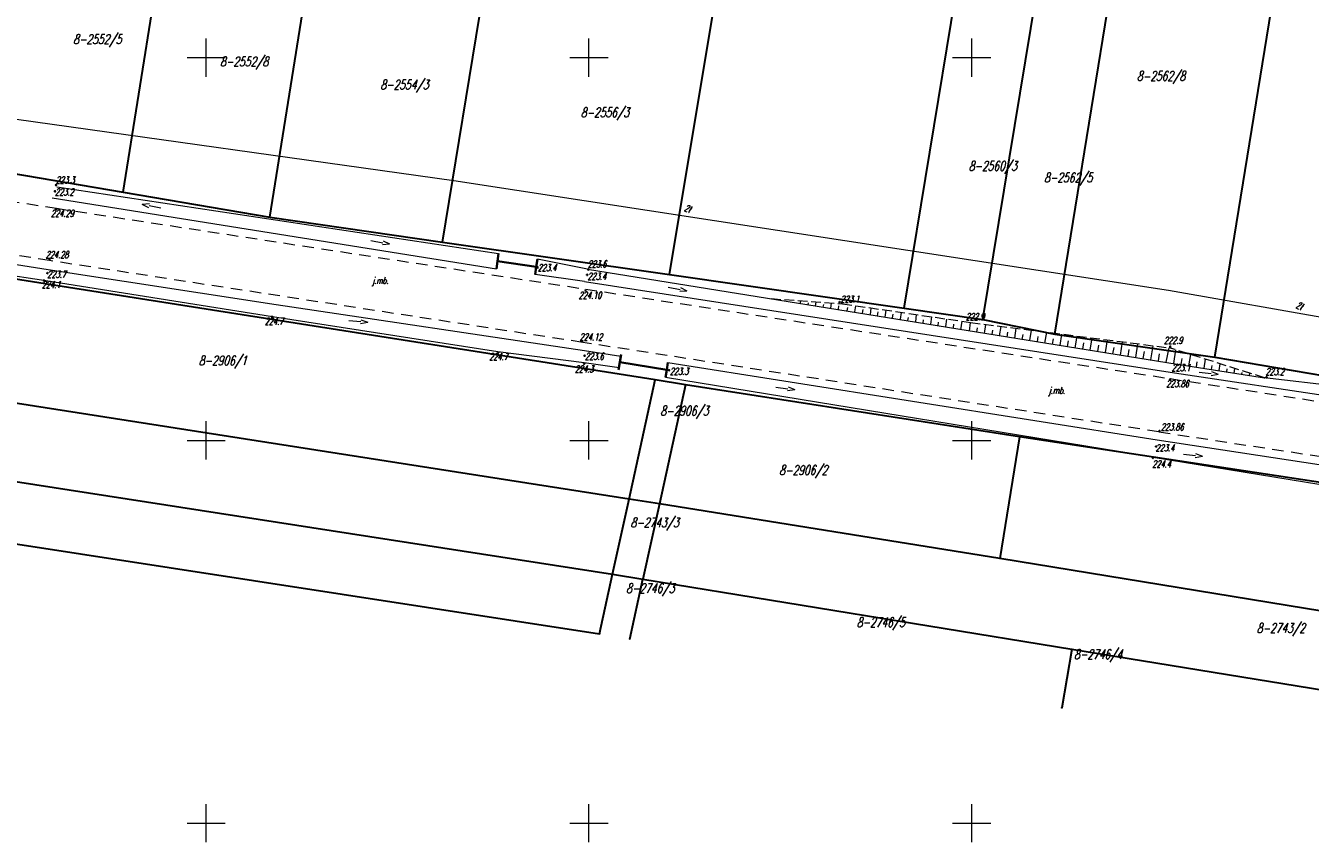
# Model space of a CAD drawing. Header units: millimetres. Extents: x 7501998 to 7504402, y 5666312 to 5667240.
# Tile 28 of 51: x 7503326 to 7503494, y 5666648 to 5666754. Entities that reach past the tile are written whole.
import ezdxf
from ezdxf.enums import TextEntityAlignment as Align

# ---------------------------------------------------------------- set-up
doc = ezdxf.new("R2010")
doc.units = ezdxf.units.MM
doc.header["$MEASUREMENT"] = 0
for name, pattern in [('1', [0]), ('3', [1, 0.5, -0.5]), ('4', [2.5, 1.5, -1]), ('KOR', [0]), ('WSD', [1.75, 1.25, -0.5])]:
    doc.linetypes.add(name, pattern=pattern)
doc.layers.get('0').update_dxf_attribs({"color": 250, "linetype": 'CONTINUOUS', "lineweight": 100})
for name, color, linetype, lineweight in [('Dzialki', 7, '1', 30), ('EUZOU_T_3', 7, 'CONTINUOUS', 18), ('EUZPU_L_3', 7, 'KOR', 18), ('Numery_dzialek', 7, 'CONTINUOUS', 18), ('Podzial_sekcyjny_krzyze', 7, '1', 18), ('Punkty', 7, 'CONTINUOUS', 9), ('SDROK_T_0', 7, 'CONTINUOUS', 18), ('SDRPK_L_1', 7, '4', 18), ('SDRPT_L_0', 7, '3', 35), ('UTTOO_T_0', 11, 'CONTINUOUS', 25), ('UTTPO_L_0', 11, '1', 18), ('UTTPO_L_1', 11, '1', 18), ('WUKOS_T_0', 7, 'CONTINUOUS', 35), ('WUKOS_T_1', 7, 'CONTINUOUS', 15), ('WUKPS_L_2', 7, '1', 18)]:
    doc.layers.add(name, color=color, linetype=linetype, lineweight=lineweight)
doc.styles.get("Standard").update_dxf_attribs({"font": 'Simplex.SHX', "width": 0.75})

# ---------------------------------------------------------------- blocks, each defined once
blk = doc.blocks.new('GRO')
at = {"linetype": 'Continuous'}
blk.add_circle((0, 0), 0.045, dxfattribs=at)
blk = doc.blocks.new('KCI')
at = {"linetype": 'Continuous'}
for p, q in [((0, 0), (1.585, 0)), ((1.585, 0.25), (2.5, 0)), ((1.585, -0.25), (2.5, 0))]:
    blk.add_line(p, q, dxfattribs=at)
blk = doc.blocks.new('WSP')
at = {"linetype": 'Continuous'}
blk.add_circle((0, 0), 0.045, dxfattribs=at)

msp = doc.modelspace()

# ---------------------------------------------------------------- linework, layer by layer
at = {"layer": 'Dzialki'}
for p, q in [((7503339.16, 5666732.42), (7503358.34, 5666852.21)), ((7503358.31, 5666729.14), (7503377.43, 5666849.11)), ((7503380.88, 5666725.91), (7503400.37, 5666845.4)), ((7503410.54, 5666721.66), (7503430.2, 5666840.55)), ((7503441.19, 5666717.27), (7503460.62, 5666835.62)), ((7503451.44, 5666715.8), (7503471, 5666833.94)), ((7503460.85, 5666713.89), (7503480.16, 5666832.45)), ((7503481.74, 5666710.86), (7503501.01, 5666829.07)), ((7502946.76, 5666753.49), (7503403.09, 5666682.51)), ((7503320, 5666735.7), (7503339.16, 5666732.42)), ((7503014.49, 5666734.22), (7503401.39, 5666674.74)), ((7503339.16, 5666732.42), (7503358.31, 5666729.14)), ((7503358.31, 5666729.14), (7503380.88, 5666725.91)), ((7503380.88, 5666725.91), (7503410.54, 5666721.66)), ((7503408.64, 5666707.91), (7503305.09, 5666724.17)), ((7503410.54, 5666721.66), (7503441.19, 5666717.27)), ((7503441.19, 5666717.27), (7503451.44, 5666715.8)), ((7503451.44, 5666715.8), (7503460.85, 5666713.89)), ((7503460.85, 5666713.89), (7503481.74, 5666710.86)), ((7503481.74, 5666710.86), (7503501.94, 5666707.44)), ((7503405.24, 5666692.34), (7503302.83, 5666708.34)), ((7503405.24, 5666692.34), (7503408.64, 5666707.91)), ((7503412.6, 5666707.27), (7503408.64, 5666707.91)), ((7503412.6, 5666707.27), (7503409.2, 5666691.72)), ((7503456.26, 5666700.45), (7503412.6, 5666707.27)), ((7503456.26, 5666700.45), (7503453.67, 5666684.56)), ((7503605.35, 5666677.79), (7503456.26, 5666700.45)), ((7503403.09, 5666682.51), (7503405.24, 5666692.34)), ((7503409.2, 5666691.72), (7503405.24, 5666692.34)), ((7503409.2, 5666691.72), (7503407.04, 5666681.86)), ((7503453.67, 5666684.56), (7503409.2, 5666691.72)), ((7503597.62, 5666661.05), (7503453.67, 5666684.56)), ((7503401.39, 5666674.74), (7503403.09, 5666682.51)), ((7503403.09, 5666682.51), (7503407.04, 5666681.86)), ((7503405.33, 5666674.05), (7503407.04, 5666681.86)), ((7503407.04, 5666681.86), (7503463.09, 5666672.74)), ((7503463.09, 5666672.74), (7503461.76, 5666665.06)), ((7503463.09, 5666672.74), (7503593.23, 5666651.55))]:
    msp.add_line(p, q, dxfattribs=at)
at = {"layer": 'EUZPU_L_3', "linetype": 'KOR'}
for p, q in [((7503330.5, 5666733.11), (7503388.19, 5666724.39)), ((7503329.87, 5666731.69), (7503387.91, 5666722.41)), ((7503275.29, 5666729.02), (7503329.05, 5666720.9)), ((7503319.39, 5666723.91), (7503329.36, 5666722.33)), ((7503399.8, 5666722.35), (7503393.26, 5666723.65)), ((7503329.05, 5666720.9), (7503358.67, 5666716.2)), ((7503329.36, 5666722.33), (7503359.14, 5666717.75)), ((7503399.43, 5666720.74), (7503392.98, 5666721.67)), ((7503399.8, 5666722.35), (7503476.85, 5666709.97)), ((7503399.43, 5666720.74), (7503476.5, 5666708.81)), ((7503359.14, 5666717.75), (7503399.43, 5666711.74)), ((7503358.67, 5666716.2), (7503388.08, 5666711.6)), ((7503388.08, 5666711.6), (7503399.38, 5666710.16)), ((7503399.43, 5666711.74), (7503404.17, 5666711.01)), ((7503399.38, 5666710.16), (7503403.93, 5666709.53)), ((7503410.32, 5666710.19), (7503474.22, 5666700.06)), ((7503476.85, 5666709.97), (7503488.24, 5666708.18)), ((7503473.72, 5666697.81), (7503410, 5666708.21)), ((7503476.5, 5666708.81), (7503500.93, 5666705.17)), ((7503511.99, 5666705.41), (7503488.24, 5666708.18)), ((7503474.22, 5666700.06), (7503545.03, 5666689.36)), ((7503473.72, 5666697.81), (7503497.45, 5666693.92))]:
    msp.add_line(p, q, dxfattribs=at)
at = {"layer": 'Podzial_sekcyjny_krzyze'}
for p, q in [((7503350, 5666747.5), (7503350, 5666752.5)), ((7503400, 5666747.5), (7503400, 5666752.5)), ((7503450, 5666747.5), (7503450, 5666752.5)), ((7503347.5, 5666750), (7503352.5, 5666750)), ((7503397.5, 5666750), (7503402.5, 5666750)), ((7503447.5, 5666750), (7503452.5, 5666750)), ((7503350, 5666697.5), (7503350, 5666702.5)), ((7503400, 5666697.5), (7503400, 5666702.5)), ((7503450, 5666697.5), (7503450, 5666702.5)), ((7503347.5, 5666700), (7503352.5, 5666700)), ((7503397.5, 5666700), (7503402.5, 5666700)), ((7503447.5, 5666700), (7503452.5, 5666700)), ((7503350, 5666647.5), (7503350, 5666652.5)), ((7503400, 5666647.5), (7503400, 5666652.5)), ((7503450, 5666647.5), (7503450, 5666652.5)), ((7503347.5, 5666650), (7503352.5, 5666650)), ((7503397.5, 5666650), (7503402.5, 5666650)), ((7503447.5, 5666650), (7503452.5, 5666650))]:
    msp.add_line(p, q, dxfattribs=at)
at = {"layer": 'SDRPK_L_1', "linetype": '4'}
for p, q in [((7503277.16, 5666738.63), (7503330.46, 5666730.31)), ((7503329.55, 5666723.48), (7503275.86, 5666731.89)), ((7503330.46, 5666730.31), (7503399.56, 5666719.76)), ((7503399.18, 5666712.8), (7503329.55, 5666723.48)), ((7503399.56, 5666719.76), (7503475.92, 5666708.07)), ((7503474.43, 5666701.11), (7503399.18, 5666712.8)), ((7503475.92, 5666708.07), (7503546.61, 5666697.2)), ((7503474.43, 5666701.11), (7503544.98, 5666690.42))]:
    msp.add_line(p, q, dxfattribs=at)
at = {"layer": 'SDRPT_L_0', "linetype": '1'}
for p, q in [((7503388.05, 5666723.4), (7503388.19, 5666724.39)), ((7503388.05, 5666723.4), (7503387.91, 5666722.41)), ((7503393.12, 5666722.66), (7503388.05, 5666723.4)), ((7503393.12, 5666722.66), (7503392.98, 5666721.67)), ((7503393.12, 5666722.66), (7503393.26, 5666723.65)), ((7503404.04, 5666710.21), (7503404.2, 5666711.2)), ((7503404.04, 5666710.21), (7503403.88, 5666709.22)), ((7503410.16, 5666709.2), (7503404.04, 5666710.21)), ((7503410.16, 5666709.2), (7503410, 5666708.21)), ((7503410.16, 5666709.2), (7503410.32, 5666710.19))]:
    msp.add_line(p, q, dxfattribs=at)
at = {"layer": 'UTTPO_L_0', "linetype": '1'}
msp.add_line((7503318.11, 5666742.96), (7503382.33, 5666733.96), dxfattribs=at)
at = {"layer": 'UTTPO_L_1', "linetype": '1'}
for p, q in [((7503382.33, 5666733.96), (7503475.7, 5666719.62)), ((7503475.7, 5666719.62), (7503501.2, 5666715.14))]:
    msp.add_line(p, q, dxfattribs=at)
at = {"layer": 'WUKPS_L_2', "linetype": 'WSD'}
for p, q in [((7503423.8, 5666718.51), (7503433.11, 5666717.84)), ((7503433.11, 5666717.84), (7503449.86, 5666715.4)), ((7503449.86, 5666715.4), (7503475.78, 5666712.1)), ((7503488.24, 5666708.18), (7503475.78, 5666712.1))]:
    msp.add_line(p, q, dxfattribs=at)
at = {"layer": 'WUKPS_L_2', "linetype": '1'}
for p, q in [((7503427.61, 5666717.88), (7503427.67, 5666718.17)), ((7503428.63, 5666717.73), (7503428.67, 5666717.98)), ((7503429.6, 5666717.58), (7503429.67, 5666718.05)), ((7503430.6, 5666717.41), (7503430.66, 5666717.75)), ((7503431.59, 5666717.26), (7503431.68, 5666717.93)), ((7503432.59, 5666717.12), (7503432.66, 5666717.56)), ((7503434.75, 5666716.77), (7503434.88, 5666717.58)), ((7503433.75, 5666716.9), (7503433.82, 5666717.36)), ((7503435.73, 5666716.61), (7503435.81, 5666717.09)), ((7503436.78, 5666716.43), (7503436.86, 5666717.29)), ((7503437.71, 5666716.28), (7503437.79, 5666716.77)), ((7503438.7, 5666716.11), (7503438.84, 5666717.01)), ((7503439.67, 5666715.99), (7503439.75, 5666716.49)), ((7503440.68, 5666715.82), (7503440.82, 5666716.72)), ((7503441.66, 5666715.67), (7503441.72, 5666716.06)), ((7503442.68, 5666715.48), (7503442.8, 5666716.43)), ((7503444.66, 5666715.16), (7503444.77, 5666716.14)), ((7503446.62, 5666714.86), (7503446.75, 5666715.85)), ((7503443.66, 5666715.32), (7503443.7, 5666715.76)), ((7503445.61, 5666715.02), (7503445.68, 5666715.46)), ((7503447.6, 5666714.69), (7503447.66, 5666715.16)), ((7503448.56, 5666714.45), (7503448.73, 5666715.56)), ((7503449.69, 5666714.28), (7503449.86, 5666715.4)), ((7503449.69, 5666714.28), (7503449.86, 5666715.4)), ((7503449.69, 5666714.28), (7503449.86, 5666715.4)), ((7503450.67, 5666714.12), (7503450.76, 5666714.7)), ((7503451.66, 5666713.96), (7503451.85, 5666715.15)), ((7503452.65, 5666713.81), (7503452.74, 5666714.41)), ((7503453.64, 5666713.65), (7503453.83, 5666714.89)), ((7503455.61, 5666713.34), (7503455.82, 5666714.64)), ((7503457.59, 5666713.03), (7503457.8, 5666714.39)), ((7503454.62, 5666713.49), (7503454.72, 5666714.13)), ((7503456.6, 5666713.18), (7503456.7, 5666713.85)), ((7503458.57, 5666712.87), (7503458.68, 5666713.57)), ((7503459.56, 5666712.71), (7503459.79, 5666714.14)), ((7503460.55, 5666712.56), (7503460.67, 5666713.28)), ((7503461.54, 5666712.4), (7503461.77, 5666713.88)), ((7503462.53, 5666712.25), (7503462.65, 5666713)), ((7503463.51, 5666712.09), (7503463.76, 5666713.63)), ((7503464.5, 5666711.93), (7503464.63, 5666712.72)), ((7503465.49, 5666711.78), (7503465.74, 5666713.38)), ((7503467.46, 5666711.46), (7503467.73, 5666713.13)), ((7503469.44, 5666711.15), (7503469.71, 5666712.87)), ((7503471.42, 5666710.84), (7503471.7, 5666712.62)), ((7503466.48, 5666711.62), (7503466.61, 5666712.44)), ((7503468.45, 5666711.31), (7503468.59, 5666712.15)), ((7503470.43, 5666711), (7503470.57, 5666711.87)), ((7503472.4, 5666710.68), (7503472.55, 5666711.59)), ((7503473.39, 5666710.53), (7503473.68, 5666712.37)), ((7503474.38, 5666710.37), (7503474.53, 5666711.31)), ((7503475.38, 5666710.21), (7503475.78, 5666712.1)), ((7503475.38, 5666710.21), (7503475.78, 5666712.1)), ((7503476.39, 5666710.05), (7503476.67, 5666711.82)), ((7503478.36, 5666709.74), (7503478.6, 5666711.21)), ((7503477.37, 5666709.9), (7503477.5, 5666710.7)), ((7503479.35, 5666709.59), (7503479.45, 5666710.25)), ((7503480.34, 5666709.43), (7503480.52, 5666710.61)), ((7503481.33, 5666709.27), (7503481.41, 5666709.79)), ((7503482.31, 5666709.12), (7503482.45, 5666710)), ((7503483.3, 5666708.96), (7503483.36, 5666709.33)), ((7503484.29, 5666708.8), (7503484.38, 5666709.39)), ((7503485.28, 5666708.65), (7503485.31, 5666708.87)), ((7503486.26, 5666708.49), (7503486.31, 5666708.79))]:
    msp.add_line(p, q, dxfattribs=at)
msp.add_point((7503488.24, 5666708.18), dxfattribs=at)
msp.add_point((7503488.24, 5666708.18), dxfattribs=at)

# ---------------------------------------------------------------- block references
at = {"layer": 'EUZOU_T_3'}
for p, rotation in [((7503344.1, 5666730.33), 169.0771974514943), ((7503371.5, 5666726.1), 349.7960260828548), ((7503410.34, 5666720.01), 349.4608166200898), ((7503368.62, 5666715.67), 354.472459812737), ((7503479.71, 5666708.9), 354.143986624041), ((7503424.4, 5666706.96), 352.5041423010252), ((7503477.64, 5666698.18), 354.143986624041)]:
    msp.add_blockref('KCI', p, dxfattribs=dict(at, rotation=rotation))
at = {"layer": 'Punkty'}
for p in [(7503339.16, 5666732.42), (7503358.31, 5666729.14), (7503380.88, 5666725.91), (7503410.54, 5666721.66), (7503441.19, 5666717.27), (7503451.44, 5666715.8), (7503451.44, 5666715.8), (7503460.85, 5666713.89), (7503460.85, 5666713.89), (7503481.74, 5666710.86), (7503481.74, 5666710.86), (7503408.64, 5666707.91), (7503412.6, 5666707.27), (7503456.26, 5666700.45), (7503405.24, 5666692.34), (7503409.2, 5666691.72), (7503453.67, 5666684.56), (7503403.09, 5666682.51), (7503407.04, 5666681.86), (7503401.39, 5666674.74), (7503405.33, 5666674.05), (7503463.09, 5666672.74), (7503461.76, 5666665.06)]:
    msp.add_blockref('GRO', p, dxfattribs=at)
at = {"layer": 'WUKOS_T_0'}
for p in [(7503330.39, 5666733.35), (7503330.25, 5666732.53), (7503330.42, 5666730.2), (7503329.56, 5666723.66), (7503393.31, 5666722.58), (7503328.81, 5666720.89), (7503329.26, 5666721.85), (7503399.77, 5666721.62), (7503399.91, 5666722.31), (7503399.57, 5666719.58), (7503432.75, 5666718.05), (7503358.6, 5666716.14), (7503399.11, 5666712.96), (7503388.15, 5666711.46), (7503399.44, 5666711.06), (7503475.94, 5666712.25), (7503399.37, 5666710.02), (7503410.46, 5666709.16), (7503476.91, 5666709.87), (7503475.92, 5666707.97), (7503488.51, 5666708.26), (7503474.52, 5666701.22), (7503474.08, 5666699.2), (7503473.67, 5666697.72)]:
    msp.add_blockref('WSP', p, dxfattribs=at)

# ---------------------------------------------------------------- texts
at = {"layer": 'Numery_dzialek', "oblique": 15, "width": 0.7}
for s, p in [('8-2552/5', (7503332.64, 5666753.03)), ('8-2552/8', (7503351.82, 5666750.11)), ('8-2562/8', (7503471.58, 5666748.22)), ('8-2554/3', (7503372.75, 5666747.09)), ('8-2556/3', (7503398.94, 5666743.47)), ('8-2560/3', (7503449.6, 5666736.47)), ('8-2562/5', (7503459.45, 5666734.96)), ('8-2906/1', (7503349.02, 5666711.06)), ('8-2906/3', (7503409.32, 5666704.5)), ('8-2906/2', (7503424.86, 5666696.74)), ('8-2743/3', (7503405.44, 5666689.9)), ('8-2746/3', (7503404.87, 5666681.31)), ('8-2746/5', (7503434.97, 5666676.87)), ('8-2743/2', (7503487.22, 5666676.11)), ('8-2746/4', (7503463.36, 5666672.69))]:
    msp.add_text(s, height=1.25, dxfattribs=at).set_placement(p, align=Align.TOP_LEFT)
at = {"layer": 'SDROK_T_0', "oblique": 15, "width": 0.7}
for p in [(7503371.68, 5666721.33), (7503460.05, 5666706.97)]:
    msp.add_text('j.mb.', height=0.9, dxfattribs=at).set_placement(p, align=Align.TOP_LEFT)
at = {"layer": 'UTTOO_T_0', "oblique": 15, "width": 0.7}
for rotation, p in [(341.5651, (7503412.34, 5666729.99)), (338.1986, (7503492.24, 5666717.33))]:
    msp.add_text('2t', height=0.9, rotation=rotation, dxfattribs=at).set_placement(p)
at = {"layer": 'WUKOS_T_1', "oblique": 15, "width": 0.7}
for s, p in [('223.3', (7503330.37, 5666734.45)), ('223.2', (7503330.26, 5666732.9)), ('224.29', (7503329.73, 5666730.11)), ('224.28', (7503329.04, 5666724.71)), ('223.4', (7503393.31, 5666723)), ('223.6', (7503399.86, 5666723.5)), ('223.7', (7503329.25, 5666722.13)), ('223.4', (7503399.82, 5666721.88)), ('224.1', (7503328.53, 5666720.8)), ('224.10', (7503398.66, 5666719.39)), ('223.1', (7503432.87, 5666718.9)), ('224.7', (7503357.65, 5666715.99)), ('222.9', (7503449.22, 5666716.61)), ('224.12', (7503398.78, 5666713.96)), ('222.9', (7503475.11, 5666713.52)), ('224.7', (7503386.96, 5666711.39)), ('223.6', (7503399.49, 5666711.43)), ('224.3', (7503398.16, 5666709.77)), ('223.3', (7503410.56, 5666709.48)), ('223.1', (7503476.12, 5666709.96)), ('223.2', (7503488.38, 5666709.41)), ('223.86', (7503475.39, 5666707.87)), ('223.86', (7503474.71, 5666702.2)), ('223.4', (7503474.02, 5666699.47)), ('224.4', (7503473.58, 5666697.37))]:
    msp.add_text(s, height=0.9, dxfattribs=at).set_placement(p, align=Align.TOP_LEFT)

doc.saveas('drawing.dxf')
